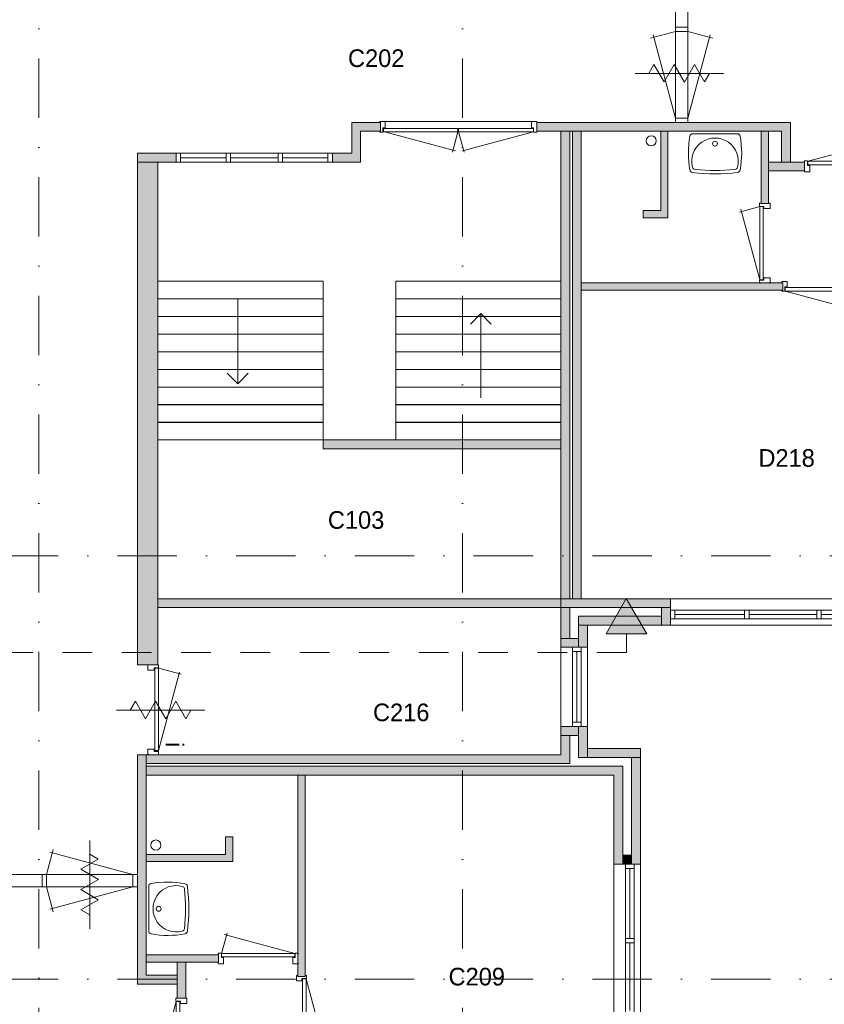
# Model space of a CAD drawing. Header units: millimetres. Extents: x -8493 to 75607, y -19302 to 56340.
# Tile 20 of 40: x 4031 to 13149, y 31609 to 42773. Entities that reach past the tile are written whole.
import ezdxf
from ezdxf.enums import TextEntityAlignment as Align

# ---------------------------------------------------------------- set-up
doc = ezdxf.new("R2010")
doc.units = ezdxf.units.MM
doc.linetypes.add('DGN2', pattern=[672.8, 336.4, -336.4])
doc.linetypes.add('DGN4', pattern=[1345.6, 672.8, -336.4, 0, -336.4])
for name, color, linetype in [('12', 7, 'Continuous'), ('16', 7, 'Continuous'), ('17', 7, 'Continuous'), ('24', 7, 'Continuous'), ('30', 7, 'Continuous'), ('31', 7, 'Continuous'), ('32', 7, 'Continuous'), ('33', 7, 'Continuous'), ('40', 7, 'Continuous'), ('48', 7, 'Continuous'), ('56', 7, 'Continuous'), ('58', 7, 'Continuous'), ('61', 7, 'Continuous'), ('62', 7, 'Continuous')]:
    doc.layers.add(name, color=color, linetype=linetype)
doc.styles.add('dgn003', font='dgn003.shx')

# ---------------------------------------------------------------- blocks, each defined once
blk = doc.blocks.new('830R10120')
at = {"layer": '33', "color": 1, "linetype": 'Continuous', "lineweight": 0}
for p, q in [((-108, -38), (-336.87, -99.32)), ((-108, -868), (-322.82, -66.28))]:
    blk.add_line(p, q, dxfattribs=at)
at = {"layer": '33', "color": 92, "linetype": 'Continuous', "lineweight": 13, "true_color": 0x00e100, "flags": 128}
for points in [[(-100, 0), (-111, 0), (-111, -35), (-61, -35), (-61, -60), (11, -60), (11, 0), (0, 0)], [(-100, -906), (-111, -906), (-111, -871), (-61, -871), (-61, -846), (11, -846), (11, -906), (0, -906)]]:
    blk.add_lwpolyline(points, dxfattribs=at)
at = {"layer": '33', "color": 2, "linetype": 'Continuous', "lineweight": 13, "true_color": 0xf0f000, "flags": 128}
blk.add_lwpolyline([(-108, -868), (-108, -38), (-68, -38), (-68, -868), (-108, -868)], dxfattribs=at)
blk = doc.blocks.new('WT0139')
at = {"layer": '40', "color": 7, "linetype": 'Continuous', "lineweight": 0}
blk.add_line((-253, -20), (253, -20), dxfattribs=at)
blk.add_circle((0, -133), 28.1, dxfattribs=at)
for centre, radius, start, end in [((766, -236), 1068, 169.7983, 190.5514), ((-253, -53), 33, 90, 169.9973), ((0, -332), 263, 344.8667, 195.1333), ((253, -53), 33, 10.0027, 90), ((-766, -236), 1068, 349.4486, 10.2017), ((-252, -426), 33, 190.3455, 263.1425), ((-222, -392), 33, 195.1333, 263.9582), ((0, 1707), 2144, 263.9582, 276.0418), ((222, -392), 33, 276.0418, 344.8667), ((252, -426), 33, 276.8575, 349.6545), ((0, 1669), 2144, 263.1425, 276.8575)]:
    blk.add_arc(centre, radius, start, end, dxfattribs=at)
blk = doc.blocks.new('830R10122')
at = {"layer": '33', "color": 1, "linetype": 'Continuous', "lineweight": 0}
for p, q in [((-38, 108), (-99.32, 336.87)), ((-868, 108), (-66.28, 322.82))]:
    blk.add_line(p, q, dxfattribs=at)
at = {"layer": '33', "color": 92, "linetype": 'Continuous', "lineweight": 13, "true_color": 0x00e100, "flags": 128}
for points in [[(-906, 100), (-906, 111), (-871, 111), (-871, 61), (-846, 61), (-846, -11), (-906, -11), (-906, 0)], [(0, 100), (0, 111), (-35, 111), (-35, 61), (-60, 61), (-60, -11), (0, -11), (0, 0)]]:
    blk.add_lwpolyline(points, dxfattribs=at)
at = {"layer": '33', "color": 2, "linetype": 'Continuous', "lineweight": 13, "true_color": 0xf0f000, "flags": 128}
blk.add_lwpolyline([(-868, 108), (-38, 108), (-38, 68), (-868, 68), (-868, 108)], dxfattribs=at)
blk = doc.blocks.new('930L0942')
at = {"layer": '33', "color": 1, "linetype": 'Continuous', "lineweight": 0}
for p, q in [((38, -98), (936.31, -338.7)), ((968, -98), (899.56, -353.44))]:
    blk.add_line(p, q, dxfattribs=at)
at = {"layer": '33', "color": 92, "linetype": 'Continuous', "lineweight": 13, "true_color": 0x00e100, "flags": 128}
for points in [[(0, -90), (0, -101), (35, -101), (35, -51), (60, -51), (60, 11), (0, 11), (0, 0)], [(1006, -90), (1006, -101), (971, -101), (971, -51), (946, -51), (946, 11), (1006, 11), (1006, 0)]]:
    blk.add_lwpolyline(points, dxfattribs=at)
at = {"layer": '33', "color": 2, "linetype": 'Continuous', "lineweight": 13, "true_color": 0xf0f000, "flags": 128}
blk.add_lwpolyline([(968, -98), (38, -98), (38, -58), (968, -58), (968, -98)], dxfattribs=at)
blk = doc.blocks.new('WT0159')
at = {"layer": '40', "color": 7, "linetype": 'Continuous', "lineweight": 0}
blk.add_line((20, 253), (20, -253), dxfattribs=at)
at = {"layer": '40', "color": 7, "linetype": 'Continuous', "lineweight": 0, "flags": 128}
for points in [[(20, 253, -0.363957), (47, 286)], [(47, 286, -0.090801), (432, 284)], [(401, -254, -1.30637), (401, 254)], [(401, 254, -0.309671), (425, 226)], [(425, 226, -0.052773), (425, -226)], [(432, 284, -0.328769), (459, 256)], [(459, 256, -0.059915), (459, -256)], [(47, -286, -0.363957), (20, -253)], [(432, -284, -0.090801), (47, -286)], [(425, -226, -0.309671), (401, -254)], [(459, -256, -0.328769), (432, -284)]]:
    blk.add_lwpolyline(points, format="xyb", dxfattribs=at)
at = {"layer": '40', "color": 7, "linetype": 'Continuous', "lineweight": 0}
blk.add_circle((133, 0), 28.1, dxfattribs=at)
blk = doc.blocks.new('830R10178')
at = {"layer": '33', "color": 1, "linetype": 'Continuous', "lineweight": 0}
for p, q in [((38, 108), (99.32, 336.87)), ((868, 108), (66.28, 322.82))]:
    blk.add_line(p, q, dxfattribs=at)
at = {"layer": '33', "color": 92, "linetype": 'Continuous', "lineweight": 13, "true_color": 0x00e100, "flags": 128}
for points in [[(0, 100), (0, 111), (35, 111), (35, 61), (60, 61), (60, -11), (0, -11), (0, 0)], [(906, 100), (906, 111), (871, 111), (871, 61), (846, 61), (846, -11), (906, -11), (906, 0)]]:
    blk.add_lwpolyline(points, dxfattribs=at)
at = {"layer": '33', "color": 2, "linetype": 'Continuous', "lineweight": 13, "true_color": 0xf0f000, "flags": 128}
blk.add_lwpolyline([(868, 108), (38, 108), (38, 68), (868, 68), (868, 108)], dxfattribs=at)
blk = doc.blocks.new('830R10179')
at = {"layer": '33', "color": 1, "linetype": 'Continuous', "lineweight": 0}
for p, q in [((-108, 868), (-322.82, 66.28)), ((-108, 38), (-336.87, 99.32))]:
    blk.add_line(p, q, dxfattribs=at)
at = {"layer": '33', "color": 92, "linetype": 'Continuous', "lineweight": 13, "true_color": 0x00e100, "flags": 128}
for points in [[(-100, 906), (-111, 906), (-111, 871), (-61, 871), (-61, 846), (11, 846), (11, 906), (0, 906)], [(-100, 0), (-111, 0), (-111, 35), (-61, 35), (-61, 60), (11, 60), (11, 0), (0, 0)]]:
    blk.add_lwpolyline(points, dxfattribs=at)
at = {"layer": '33', "color": 2, "linetype": 'Continuous', "lineweight": 13, "true_color": 0xf0f000, "flags": 128}
blk.add_lwpolyline([(-108, 868), (-108, 38), (-68, 38), (-68, 868), (-108, 868)], dxfattribs=at)
blk = doc.blocks.new('930L0960')
at = {"layer": '33', "color": 1, "linetype": 'Continuous', "lineweight": 0}
for p, q in [((98, -38), (338.7, -936.31)), ((98, -968), (353.44, -899.56))]:
    blk.add_line(p, q, dxfattribs=at)
at = {"layer": '33', "color": 92, "linetype": 'Continuous', "lineweight": 13, "true_color": 0x00e100, "flags": 128}
for points in [[(90, 0), (101, 0), (101, -35), (51, -35), (51, -60), (-11, -60), (-11, 0), (0, 0)], [(90, -1006), (101, -1006), (101, -971), (51, -971), (51, -946), (-11, -946), (-11, -1006), (0, -1006)]]:
    blk.add_lwpolyline(points, dxfattribs=at)
at = {"layer": '33', "color": 2, "linetype": 'Continuous', "lineweight": 13, "true_color": 0xf0f000, "flags": 128}
blk.add_lwpolyline([(98, -968), (98, -38), (58, -38), (58, -968), (98, -968)], dxfattribs=at)
blk = doc.blocks.new('79B103')
at = {"layer": '12', "color": 7, "linetype": 'Continuous', "lineweight": 0}
blk.add_line((0, 500.48), (0, -500.5), dxfattribs=at)
at = {"layer": '12', "color": 92, "linetype": 'Continuous', "lineweight": 0, "true_color": 0x00e100}
for p, q in [((97.62, 287.88), (0, 344.24)), ((-100.18, 173.68), (97.62, 287.88)), ((100.18, 58), (-100.18, 173.68)), ((-100.18, -57.68), (100.18, 58)), ((97.62, -171.88), (-100.18, -57.68)), ((-100.02, -285.98), (97.62, -171.88)), ((0, -343.72), (-100.02, -285.98))]:
    blk.add_line(p, q, dxfattribs=at)
blk = doc.blocks.new('79B1031')
at = {"layer": '12', "color": 7, "linetype": 'Continuous', "lineweight": 0}
blk.add_line((500.48, 0), (-500.5, 0), dxfattribs=at)
at = {"layer": '12', "color": 92, "linetype": 'Continuous', "lineweight": 0, "true_color": 0x00e100}
for p, q in [((-343.72, 0), (-285.98, 100.02)), ((-285.98, 100.02), (-171.88, -97.62)), ((-171.88, -97.62), (-57.68, 100.18)), ((-57.68, 100.18), (58, -100.18)), ((58, -100.18), (173.68, 100.18)), ((173.68, 100.18), (287.88, -97.62)), ((287.88, -97.62), (344.24, 0))]:
    blk.add_line(p, q, dxfattribs=at)
blk = doc.blocks.new('79B1032')
at = {"layer": '12', "color": 7, "linetype": 'Continuous', "lineweight": 0}
blk.add_line((500.48, 0), (-500.5, 0), dxfattribs=at)
at = {"layer": '12', "color": 92, "linetype": 'Continuous', "lineweight": 0, "true_color": 0x00e100}
for p, q in [((-343.72, 0), (-285.98, 100.02)), ((-285.98, 100.02), (-171.88, -97.62)), ((-171.88, -97.62), (-57.68, 100.18)), ((-57.68, 100.18), (58, -100.18)), ((58, -100.18), (173.68, 100.18)), ((173.68, 100.18), (287.88, -97.62)), ((287.88, -97.62), (344.24, 0))]:
    blk.add_line(p, q, dxfattribs=at)

msp = doc.modelspace()

# ---------------------------------------------------------------- hatches: boundary and pattern name
at = {"layer": '12'}
msp.add_hatch(color=3, dxfattribs=at).paths.add_polyline_path([(10904.61, 36209.22), (11136.59, 35807.44), (10678.15, 35807.44)])
at = {"layer": '62'}
for color, points in [(7, [(8120.04, 41507.77), (7894.76, 41507.77), (7894.76, 41157.77), (7574.76, 41157.77), (7574.76, 41257.77), (7794.76, 41257.77), (7794.76, 41607.77), (8120.04, 41607.77)]), (7, [(12764.76, 41157.77), (12664.76, 41157.77), (12664.76, 41507.77), (9889.76, 41507.77), (9889.76, 41607.77), (12764.76, 41607.77)]), (7, [(10164.76, 41507.77), (10264.76, 41507.77), (10264.76, 36207.77), (10164.76, 36207.77)]), (9, [(10294.76, 41507.77), (10394.76, 41507.77), (10394.76, 36207.77), (10294.76, 36207.77)]), (9, [(11094.76, 40607.77), (11094.76, 40527.77), (11374.76, 40527.77), (11374.76, 41507.77), (11294.76, 41507.77), (11294.76, 40607.77)]), (9, [(12434.76, 40687.77), (12514.76, 40687.77), (12514.76, 41507.77), (12434.76, 41507.77)]), (7, [(5804.76, 41157.77), (5364.76, 41157.77), (5364.76, 41257.77), (5804.76, 41257.77)]), (7, [(5364.76, 41157.77), (5594.76, 41157.77), (5594.76, 35457.77), (5364.76, 35457.77)]), (7, [(12514.76, 41057.77), (12924.76, 41057.77), (12924.76, 41157.77), (12514.76, 41157.77)]), (9, [(10394.76, 39787.77), (12679.76, 39787.77), (12679.76, 39707.77), (10394.76, 39707.77)]), (7, [(7469.76, 37907.77), (10164.76, 37907.77), (10164.76, 38007.77), (7469.76, 38007.77)]), (9, [(5594.76, 36107.77), (10164.76, 36107.77), (10164.76, 36207.77), (5594.76, 36207.77)]), (9, [(11404.76, 36107.77), (10164.76, 36107.77), (10164.76, 36207.77), (11404.76, 36207.77)]), (7, [(10264.76, 35757.77), (10164.76, 35757.77), (10164.76, 36107.77), (10264.76, 36107.77)]), (7, [(11404.76, 35907.77), (11304.76, 35907.77), (11304.76, 36107.77), (11404.76, 36107.77)]), (7, [(11304.76, 35907.77), (10364.76, 35907.77), (10364.76, 36007.77), (11304.76, 36007.77)]), (7, [(10364.76, 35907.77), (10464.76, 35907.77), (10464.76, 35657.77), (10364.76, 35657.77)]), (7, [(10364.76, 35757.77), (10164.76, 35757.77), (10164.76, 35657.77), (10364.76, 35657.77)]), (7, [(10164.76, 34757.77), (10364.76, 34757.77), (10364.76, 34657.77), (10164.76, 34657.77)]), (7, [(10464.76, 34757.77), (10364.76, 34757.77), (10364.76, 34407.77), (10464.76, 34407.77)]), (7, [(10164.76, 34657.77), (10264.76, 34657.77), (10264.76, 34337.77), (5464.76, 34337.77), (5464.76, 34437.77), (10164.76, 34437.77)]), (7, [(10464.76, 34507.77), (11064.76, 34507.77), (11064.76, 34407.77), (10464.76, 34407.77)]), (7, [(5364.76, 34437.77), (5464.76, 34437.77), (5464.76, 31937.77), (5814.76, 31937.77), (5814.76, 31837.77), (5364.76, 31837.77)]), (7, [(10964.76, 34407.77), (11064.76, 34407.77), (11064.76, 33197.77), (10964.76, 33197.77)]), (9, [(10764.76, 33197.77), (10864.76, 33197.77), (10864.76, 34307.77), (5464.76, 34307.77), (5464.76, 34207.77), (10764.76, 34207.77)]), (9, [(7184.76, 34207.77), (7184.76, 31922.77), (7264.76, 31922.77), (7264.76, 34207.77)]), (9, [(6364.76, 33507.77), (6444.76, 33507.77), (6444.76, 33227.77), (5464.76, 33227.77), (5464.76, 33307.77), (6364.76, 33307.77)]), (7, [(10864.76, 33297.77), (10964.76, 33297.77), (10964.76, 33197.77), (10864.76, 33197.77)]), (9, [(6284.76, 32167.77), (6284.76, 32087.77), (5464.76, 32087.77), (5464.76, 32167.77)]), (7, [(5914.76, 32087.77), (5914.76, 31677.77), (5814.76, 31677.77), (5814.76, 32087.77)])]:
    msp.add_hatch(color=color, dxfattribs=at).paths.add_polyline_path(points)

# ---------------------------------------------------------------- linework, layer by layer
at = {"layer": '12', "color": 3, "linetype": 'Continuous', "lineweight": 0}
msp.add_line((10907.37, 35807.44), (10907.37, 35596.2), dxfattribs=at)
at = {"layer": '12', "color": 3, "linetype": 'Continuous', "lineweight": 0, "flags": 128}
msp.add_lwpolyline([(10904.61, 36209.22), (11136.59, 35807.44), (10678.15, 35807.44), (10904.61, 36209.22)], dxfattribs=at)
at = {"layer": '16', "color": 92, "linetype": 'Continuous', "lineweight": 0, "true_color": 0x00e100}
for p, q in [((10164.76, 34757.77), (10164.76, 34437.77)), ((10164.76, 34757.77), (10464.76, 34757.77)), ((10464.76, 34757.77), (10464.76, 34507.77)), ((10264.76, 34657.77), (10264.76, 34337.77)), ((10264.76, 34657.77), (10364.76, 34657.77)), ((10364.76, 34657.77), (10364.76, 34407.77)), ((10464.76, 34507.77), (11064.76, 34507.77)), ((11064.76, 33197.77), (11064.76, 34507.77)), ((10364.76, 34407.77), (10964.76, 34407.77)), ((10964.76, 33297.77), (10964.76, 34407.77)), ((10864.76, 33297.77), (10864.76, 34307.77)), ((10764.76, 33197.77), (10764.76, 34207.77)), ((10864.76, 33297.77), (10964.76, 33297.77)), ((10764.76, 33197.77), (11064.76, 33197.77))]:
    msp.add_line(p, q, dxfattribs=at)
at = {"layer": '16', "color": 92, "linetype": 'Continuous', "lineweight": 0, "true_color": 0x00e100, "flags": 128}
for points in [[(9889.76, 41607.77), (12764.76, 41607.77), (12764.76, 41157.77), (12664.76, 41157.77), (12664.76, 41507.77), (9889.76, 41507.77), (9889.76, 41607.77)], [(11294.76, 41507.77), (11294.76, 40607.77), (11094.76, 40607.77), (11094.76, 40527.77), (11374.76, 40527.77), (11374.76, 41507.77), (11294.76, 41507.77)], [(12434.76, 41507.77), (12514.76, 41507.77), (12514.76, 40687.77), (12434.76, 40687.77), (12434.76, 41507.77)], [(12514.76, 41157.77), (12924.76, 41157.77), (12924.76, 41057.77), (12514.76, 41057.77), (12514.76, 41157.77)], [(12679.76, 39787.77), (10394.76, 39787.77), (10394.76, 39707.77), (12679.76, 39707.77), (12679.76, 39787.77)], [(11404.76, 35907.77), (11404.76, 36207.77), (10164.76, 36207.77), (10164.76, 35657.77), (10464.76, 35657.77), (10464.76, 35907.77), (11404.76, 35907.77)], [(11304.76, 36007.77), (11304.76, 36107.77), (10264.76, 36107.77), (10264.76, 35757.77), (10364.76, 35757.77), (10364.76, 36007.77), (11304.76, 36007.77)], [(5364.76, 34437.77), (5364.76, 31837.77), (5814.76, 31837.77), (5814.76, 31937.77), (5464.76, 31937.77), (5464.76, 34437.77), (5364.76, 34437.77)], [(7184.76, 31922.77), (7184.76, 34207.77), (7264.76, 34207.77), (7264.76, 31922.77), (7184.76, 31922.77)], [(5464.76, 33307.77), (6364.76, 33307.77), (6364.76, 33507.77), (6444.76, 33507.77), (6444.76, 33227.77), (5464.76, 33227.77), (5464.76, 33307.77)], [(5464.76, 32167.77), (5464.76, 32087.77), (6284.76, 32087.77), (6284.76, 32167.77), (5464.76, 32167.77)], [(5814.76, 32087.77), (5814.76, 31677.77), (5914.76, 31677.77), (5914.76, 32087.77), (5814.76, 32087.77)]]:
    msp.add_lwpolyline(points, dxfattribs=at)
at = {"layer": '17', "color": 92, "linetype": 'Continuous', "lineweight": 0, "true_color": 0x00e100, "flags": 128}
for points in [[(7894.76, 41157.77), (7574.76, 41157.77), (7574.76, 41257.77), (7794.76, 41257.77), (7794.76, 41607.77), (8120.04, 41607.77), (8120.04, 41507.77), (7894.76, 41507.77), (7894.76, 41157.77)], [(10264.76, 41507.77), (10164.76, 41507.77), (10164.76, 36207.77), (10264.76, 36207.77), (10264.76, 41507.77)], [(10394.76, 36207.77), (10294.76, 36207.77), (10294.76, 41507.77), (10394.76, 41507.77), (10394.76, 36207.77)], [(5364.76, 41157.77), (5804.76, 41157.77), (5804.76, 41257.77), (5364.76, 41257.77), (5364.76, 41157.77)], [(5594.76, 41157.77), (5364.76, 41157.77), (5364.76, 35457.77), (5594.76, 35457.77), (5594.76, 41157.77)], [(10164.76, 37907.77), (7469.76, 37907.77), (7469.76, 38007.77), (10164.76, 38007.77), (10164.76, 37907.77)], [(5594.76, 36107.77), (10164.76, 36107.77), (10164.76, 36207.77), (5594.76, 36207.77), (5594.76, 36107.77)], [(10264.76, 34337.77), (5464.76, 34337.77), (5464.76, 34437.77), (10164.76, 34437.77)], [(10764.76, 34207.77), (5464.76, 34207.77), (5464.76, 34307.77), (10864.76, 34307.77)]]:
    msp.add_lwpolyline(points, dxfattribs=at)
at = {"layer": '24', "color": 7, "linetype": 'Continuous', "lineweight": 0}
for p, q in [((6501.77, 39599.84), (6501.77, 38645.53)), ((9256.85, 39439.95), (9138.22, 39321.4)), ((9256.85, 38485.64), (9256.85, 39439.95)), ((9256.85, 39439.95), (9375.48, 39321.4)), ((6501.77, 38645.53), (6383.14, 38764.08)), ((6501.77, 38645.53), (6620.4, 38764.08))]:
    msp.add_line(p, q, dxfattribs=at)
at = {"layer": '24', "color": 7, "linetype": 'Continuous', "lineweight": 0, "flags": 128}
for points in [[(7469.76, 39607.77), (5598.05, 39607.77), (5598.05, 39806.17), (7469.76, 39806.17), (7469.76, 39607.77)], [(10164.76, 39607.77), (8293.05, 39607.77), (8293.05, 39806.17), (10164.76, 39806.17), (10164.76, 39607.77)], [(7469.76, 39407.77), (5598.05, 39407.77), (5598.05, 39606.17), (7469.76, 39606.17), (7469.76, 39407.77)], [(10164.76, 39407.77), (8293.05, 39407.77), (8293.05, 39606.17), (10164.76, 39606.17), (10164.76, 39407.77)], [(7469.76, 39207.77), (5598.05, 39207.77), (5598.05, 39406.17), (7469.76, 39406.17), (7469.76, 39207.77)], [(10164.76, 39207.77), (8293.05, 39207.77), (8293.05, 39406.17), (10164.76, 39406.17), (10164.76, 39207.77)], [(7469.76, 39007.77), (5598.05, 39007.77), (5598.05, 39206.17), (7469.76, 39206.17), (7469.76, 39007.77)], [(10164.76, 39007.77), (8293.05, 39007.77), (8293.05, 39206.17), (10164.76, 39206.17), (10164.76, 39007.77)], [(7469.76, 38807.77), (5598.05, 38807.77), (5598.05, 39006.17), (7469.76, 39006.17), (7469.76, 38807.77)], [(10164.76, 38807.77), (8293.05, 38807.77), (8293.05, 39006.17), (10164.76, 39006.17), (10164.76, 38807.77)], [(7469.76, 38607.77), (5598.05, 38607.77), (5598.05, 38806.17), (7469.76, 38806.17), (7469.76, 38607.77)], [(10164.76, 38607.77), (8293.05, 38607.77), (8293.05, 38806.17), (10164.76, 38806.17), (10164.76, 38607.77)], [(7469.76, 38407.77), (5598.05, 38407.77), (5598.05, 38606.17), (7469.76, 38606.17), (7469.76, 38407.77)], [(10164.76, 38407.77), (8293.05, 38407.77), (8293.05, 38606.17), (10164.76, 38606.17), (10164.76, 38407.77)], [(7469.76, 38207.77), (5598.05, 38207.77), (5598.05, 38406.17), (7469.76, 38406.17), (7469.76, 38207.77)], [(10164.76, 38207.77), (8293.05, 38207.77), (8293.05, 38406.17), (10164.76, 38406.17), (10164.76, 38207.77)], [(7469.76, 38007.77), (5598.05, 38007.77), (5598.05, 38206.17), (7469.76, 38206.17), (7469.76, 38007.77)], [(10164.76, 38007.77), (8293.05, 38007.77), (8293.05, 38206.17), (10164.76, 38206.17), (10164.76, 38007.77)]]:
    msp.add_lwpolyline(points, dxfattribs=at)
at = {"layer": '30', "color": 3, "linetype": 'Continuous', "lineweight": 0}
for p, q in [((11404.76, 36207.77), (13954.76, 36207.77)), ((11404.76, 35907.77), (13954.76, 35907.77)), ((10164.76, 35657.77), (10164.76, 34757.77)), ((10464.76, 35657.77), (10464.76, 34757.77)), ((10764.76, 33197.77), (10764.76, 30647.77)), ((11064.76, 33197.77), (11064.76, 30647.77))]:
    msp.add_line(p, q, dxfattribs=at)
at = {"layer": '31', "color": 3, "linetype": 'Continuous', "lineweight": 0}
for p, q in [((11463.74, 43207.77), (11463.74, 41607.77)), ((11603.74, 43207.77), (11603.74, 41607.77)), ((3764.76, 33080.27), (5364.76, 33080.27)), ((3764.76, 32940.27), (5364.76, 32940.27))]:
    msp.add_line(p, q, dxfattribs=at)
at = {"layer": '32', "color": 3, "linetype": 'Continuous', "lineweight": 0}
for p, q in [((5854.76, 41257.77), (7574.76, 41257.77)), ((5854.76, 41157.77), (5854.76, 41257.77)), ((5854.76, 41207.77), (6369.76, 41207.77)), ((6419.76, 41207.77), (6959.76, 41207.77)), ((7009.76, 41207.77), (7524.76, 41207.77)), ((7574.76, 41157.77), (5854.76, 41157.77)), ((13904.76, 36077.77), (11454.76, 36077.77)), ((11454.76, 36077.77), (11454.76, 35977.77)), ((11454.76, 36027.77), (12246.43, 36027.77)), ((11454.76, 35977.77), (13954.76, 35977.77)), ((12296.43, 36027.77), (13063.1, 36027.77)), ((13113.1, 36027.77), (13904.76, 36027.77)), ((10294.76, 34757.77), (10294.76, 35607.77)), ((10294.76, 35607.77), (10394.76, 35607.77)), ((10344.76, 35607.77), (10344.76, 34807.77)), ((10394.76, 35607.77), (10394.76, 34757.77)), ((10894.76, 30697.77), (10894.76, 33147.77)), ((10894.76, 33147.77), (10994.76, 33147.77)), ((10944.76, 33147.77), (10944.76, 32356.1)), ((10994.76, 33147.77), (10994.76, 30647.77)), ((10944.76, 32306.1), (10944.76, 31539.43))]:
    msp.add_line(p, q, dxfattribs=at)
at = {"layer": '32', "color": 3, "linetype": 'Continuous', "lineweight": 0, "flags": 128}
for points in [[(11602.74, 42687.77), (11602.74, 42637.77), (11463.74, 42637.77), (11463.74, 42687.77), (11602.74, 42687.77)], [(11602.74, 41657.77), (11602.74, 41607.77), (11463.74, 41607.77), (11463.74, 41657.77), (11602.74, 41657.77)], [(5804.76, 41257.77), (5854.76, 41257.77), (5854.76, 41157.77), (5804.76, 41157.77), (5804.76, 41257.77)], [(6369.76, 41257.77), (6419.76, 41257.77), (6419.76, 41157.77), (6369.76, 41157.77), (6369.76, 41257.77)], [(6959.76, 41257.77), (7009.76, 41257.77), (7009.76, 41157.77), (6959.76, 41157.77), (6959.76, 41257.77)], [(7524.76, 41257.77), (7574.76, 41257.77), (7574.76, 41157.77), (7524.76, 41157.77), (7524.76, 41257.77)], [(11404.76, 35977.77), (11454.76, 35977.77), (11454.76, 36077.77), (11404.76, 36077.77), (11404.76, 35977.77)], [(12246.43, 35977.77), (12296.43, 35977.77), (12296.43, 36077.77), (12246.43, 36077.77), (12246.43, 35977.77)], [(13063.1, 35977.77), (13113.1, 35977.77), (13113.1, 36077.77), (13063.1, 36077.77), (13063.1, 35977.77)], [(10394.76, 35657.77), (10394.76, 35607.77), (10294.76, 35607.77), (10294.76, 35657.77), (10394.76, 35657.77)], [(10394.76, 34807.77), (10394.76, 34757.77), (10294.76, 34757.77), (10294.76, 34807.77), (10394.76, 34807.77)], [(10994.76, 33197.77), (10994.76, 33147.77), (10894.76, 33147.77), (10894.76, 33197.77), (10994.76, 33197.77)], [(4284.76, 33079.27), (4334.76, 33079.27), (4334.76, 32940.27), (4284.76, 32940.27), (4284.76, 33079.27)], [(5314.76, 33079.27), (5364.76, 33079.27), (5364.76, 32940.27), (5314.76, 32940.27), (5314.76, 33079.27)], [(10994.76, 32356.1), (10994.76, 32306.1), (10894.76, 32306.1), (10894.76, 32356.1), (10994.76, 32356.1)]]:
    msp.add_lwpolyline(points, dxfattribs=at)
at = {"layer": '33', "color": 1, "linetype": 'Continuous', "lineweight": 0}
for p, q in [((11463.74, 42637.77), (11180.41, 42561.85)), ((11463.74, 41657.77), (11210.81, 42601.71)), ((11602.74, 42637.77), (11886.07, 42561.85)), ((11602.74, 41657.77), (11855.67, 42601.71)), ((8166.83, 41499.77), (8968.55, 41284.95)), ((8996.83, 41499.77), (8935.51, 41270.9)), ((9004.7, 41499.77), (9066.02, 41270.9)), ((9851.76, 41499.77), (9050.04, 41284.95)), ((5602.76, 35419.77), (5859.2, 35351.06)), ((5602.76, 34485.07), (5840.87, 35373.68)), ((4334.76, 33079.27), (4410.68, 33362.6)), ((5314.76, 33079.27), (4370.82, 33332.2)), ((4334.76, 32940.27), (4410.68, 32656.94)), ((5314.76, 32940.27), (4370.82, 32687.34))]:
    msp.add_line(p, q, dxfattribs=at)
at = {"layer": '33', "color": 92, "linetype": 'Continuous', "lineweight": 13, "true_color": 0x00e100, "flags": 128}
for points in [[(8111.02, 41507.77), (8111.02, 41496.77), (8146.02, 41496.77), (8146.02, 41546.77), (8171.02, 41546.77), (8171.02, 41618.77), (8111.02, 41618.77), (8111.02, 41607.77)], [(9889.76, 41507.77), (9889.76, 41496.77), (9854.76, 41496.77), (9854.76, 41546.77), (9829.76, 41546.77), (9829.76, 41618.77), (9889.76, 41618.77), (9889.76, 41607.77)], [(5594.76, 35457.77), (5605.76, 35457.77), (5605.76, 35422.77), (5555.76, 35422.77), (5555.76, 35397.77), (5483.76, 35397.77), (5483.76, 35457.77), (5494.76, 35457.77)], [(5594.76, 34441.09), (5605.76, 34441.09), (5605.76, 34476.09), (5555.76, 34476.09), (5555.76, 34501.09), (5483.76, 34501.09), (5483.76, 34441.09), (5494.76, 34441.09)]]:
    msp.add_lwpolyline(points, dxfattribs=at)
at = {"layer": '33', "color": 2, "linetype": 'Continuous', "lineweight": 13, "true_color": 0xf0f000, "flags": 128}
for points in [[(8152.43, 41499.77), (8996.4, 41499.77), (8996.4, 41539.77), (8152.43, 41539.77), (8152.43, 41499.77)], [(9851.76, 41499.77), (9003.51, 41499.77), (9003.51, 41539.77), (9851.76, 41539.77), (9851.76, 41499.77)], [(5602.76, 34485.07), (5602.76, 35419.77), (5562.76, 35419.77), (5562.76, 34485.07), (5602.76, 34485.07)]]:
    msp.add_lwpolyline(points, dxfattribs=at)
at = {"layer": '40', "color": 3, "linetype": 'Continuous', "lineweight": 0}
for centre in [(11188, 41399.17), (5573.36, 33414.53)]:
    msp.add_circle(centre, 57.46, dxfattribs=at)
at = {"layer": '56', "color": 3, "linetype": 'DGN4', "lineweight": 0}
for p, q in [((4249.76, 50407.77), (4249.76, 1494.98)), ((9049.76, 50407.77), (9049.76, 1494.98)), ((51564.76, 36692.77), (-3435.24, 36692.77)), ((51564.76, 31892.77), (-3435.24, 31892.77))]:
    msp.add_line(p, q, dxfattribs=at)
at = {"layer": '58', "color": 3, "linetype": 'DGN2', "lineweight": 0}
msp.add_line((10907.37, 35596.2), (-2390.39, 35596.2), dxfattribs=at)
at = {"layer": '62', "color": 7, "linetype": 'Continuous', "lineweight": 0}
msp.add_line((9829.76, 41618.77), (8171.02, 41618.77), dxfattribs=at)
at = {"layer": '62', "color": 9, "linetype": 'Continuous', "lineweight": 0}
for p, q in [((5804.76, 41257.77), (5804.76, 41157.77)), ((7574.76, 41257.77), (7574.76, 41157.77))]:
    msp.add_line(p, q, dxfattribs=at)
at = {"layer": '62', "color": 7, "linetype": 'Continuous', "lineweight": 0, "flags": 128}
for points in [[(8120.04, 41507.77), (7894.76, 41507.77), (7894.76, 41157.77), (7574.76, 41157.77), (7574.76, 41257.77), (7794.76, 41257.77), (7794.76, 41607.77), (8120.04, 41607.77), (8120.04, 41507.77)], [(12764.76, 41157.77), (12664.76, 41157.77), (12664.76, 41507.77), (9889.76, 41507.77), (9889.76, 41607.77), (12764.76, 41607.77), (12764.76, 41157.77)], [(10164.76, 41507.77), (10264.76, 41507.77), (10264.76, 36207.77), (10164.76, 36207.77), (10164.76, 41507.77)], [(5804.76, 41157.77), (5364.76, 41157.77), (5364.76, 41257.77), (5804.76, 41257.77), (5804.76, 41157.77)], [(5364.76, 41157.77), (5594.76, 41157.77), (5594.76, 35457.77), (5364.76, 35457.77), (5364.76, 41157.77)], [(12514.76, 41057.77), (12924.76, 41057.77), (12924.76, 41157.77), (12514.76, 41157.77), (12514.76, 41057.77)], [(7469.76, 37907.77), (10164.76, 37907.77), (10164.76, 38007.77), (7469.76, 38007.77), (7469.76, 37907.77)], [(10264.76, 35757.77), (10164.76, 35757.77), (10164.76, 36107.77), (10264.76, 36107.77), (10264.76, 35757.77)], [(11404.76, 35907.77), (11304.76, 35907.77), (11304.76, 36107.77), (11404.76, 36107.77), (11404.76, 35907.77)], [(11304.76, 35907.77), (10364.76, 35907.77), (10364.76, 36007.77), (11304.76, 36007.77), (11304.76, 35907.77)], [(10364.76, 35907.77), (10464.76, 35907.77), (10464.76, 35657.77), (10364.76, 35657.77), (10364.76, 35907.77)], [(10364.76, 35757.77), (10164.76, 35757.77), (10164.76, 35657.77), (10364.76, 35657.77), (10364.76, 35757.77)], [(10164.76, 34757.77), (10364.76, 34757.77), (10364.76, 34657.77), (10164.76, 34657.77), (10164.76, 34757.77)], [(10464.76, 34757.77), (10364.76, 34757.77), (10364.76, 34407.77), (10464.76, 34407.77), (10464.76, 34757.77)], [(10164.76, 34657.77), (10264.76, 34657.77), (10264.76, 34337.77), (5464.76, 34337.77), (5464.76, 34437.77), (10164.76, 34437.77), (10164.76, 34657.77)], [(10464.76, 34507.77), (11064.76, 34507.77), (11064.76, 34407.77), (10464.76, 34407.77), (10464.76, 34507.77)], [(5364.76, 34437.77), (5464.76, 34437.77), (5464.76, 31937.77), (5814.76, 31937.77), (5814.76, 31837.77), (5364.76, 31837.77), (5364.76, 34437.77)], [(10964.76, 34407.77), (11064.76, 34407.77), (11064.76, 33197.77), (10964.76, 33197.77), (10964.76, 34407.77)], [(10864.76, 33297.77), (10964.76, 33297.77), (10964.76, 33197.77), (10864.76, 33197.77), (10864.76, 33297.77)], [(5914.76, 32087.77), (5914.76, 31677.77), (5814.76, 31677.77), (5814.76, 32087.77), (5914.76, 32087.77)]]:
    msp.add_lwpolyline(points, dxfattribs=at)
at = {"layer": '62', "color": 9, "linetype": 'Continuous', "lineweight": 0, "flags": 128}
for points in [[(10294.76, 41507.77), (10394.76, 41507.77), (10394.76, 36207.77), (10294.76, 36207.77), (10294.76, 41507.77)], [(11094.76, 40607.77), (11094.76, 40527.77), (11374.76, 40527.77), (11374.76, 41507.77), (11294.76, 41507.77), (11294.76, 40607.77), (11094.76, 40607.77)], [(12434.76, 40687.77), (12514.76, 40687.77), (12514.76, 41507.77), (12434.76, 41507.77), (12434.76, 40687.77)], [(10394.76, 39787.77), (12679.76, 39787.77), (12679.76, 39707.77), (10394.76, 39707.77), (10394.76, 39787.77)], [(5594.76, 36107.77), (10164.76, 36107.77), (10164.76, 36207.77), (5594.76, 36207.77), (5594.76, 36107.77)], [(11404.76, 36107.77), (10164.76, 36107.77), (10164.76, 36207.77), (11404.76, 36207.77), (11404.76, 36107.77)], [(10764.76, 33197.77), (10864.76, 33197.77), (10864.76, 34307.77), (5464.76, 34307.77), (5464.76, 34207.77), (10764.76, 34207.77), (10764.76, 33197.77)], [(7184.76, 34207.77), (7184.76, 31922.77), (7264.76, 31922.77), (7264.76, 34207.77), (7184.76, 34207.77)], [(6364.76, 33507.77), (6444.76, 33507.77), (6444.76, 33227.77), (5464.76, 33227.77), (5464.76, 33307.77), (6364.76, 33307.77), (6364.76, 33507.77)], [(6284.76, 32167.77), (6284.76, 32087.77), (5464.76, 32087.77), (5464.76, 32167.77), (6284.76, 32167.77)]]:
    msp.add_lwpolyline(points, dxfattribs=at)

# ---------------------------------------------------------------- block references
at = {"color": 7, "linetype": 'Continuous', "lineweight": 0}
for name, p in [('79B1031', (11505.05, 42164.48)), ('WT0139', (11910.62, 41499.91)), ('830R10122', (13829.47, 41059.67)), ('830R10120', (12524.94, 40690.85)), ('930L0942', (12666.53, 39793.74)), ('79B1032', (5627.55, 34944.17)), ('79B103', (4824.56, 32966.72)), ('WT0159', (5472.62, 32691.91)), ('830R10178', (6281.68, 32077.59)), ('930L0960', (7178.79, 31936)), ('830R10179', (5912.86, 30773.06))]:
    msp.add_blockref(name, p, dxfattribs=at)

# ---------------------------------------------------------------- texts
at = {"layer": '48', "color": 7, "linetype": 'Continuous', "lineweight": 0, "style": 'dgn003'}
for s, p in [('C202', (8071.2, 42336.27)), ('D218', (12721.74, 37803.56)), ('C103', (7843.01, 37100.25)), ('C216', (8354.74, 34918.89)), ('C209', (9210.65, 31922.43))]:
    msp.add_text(s, height=200, dxfattribs=at).set_placement(p, align=Align.MIDDLE_CENTER)
at = {"layer": '61', "color": 7, "linetype": 'Continuous', "lineweight": 0, "style": 'dgn003'}
msp.add_text('i', height=200, rotation=270, dxfattribs=at).set_placement((5786.15, 34553.02), align=Align.MIDDLE_CENTER)

doc.saveas('drawing.dxf')
